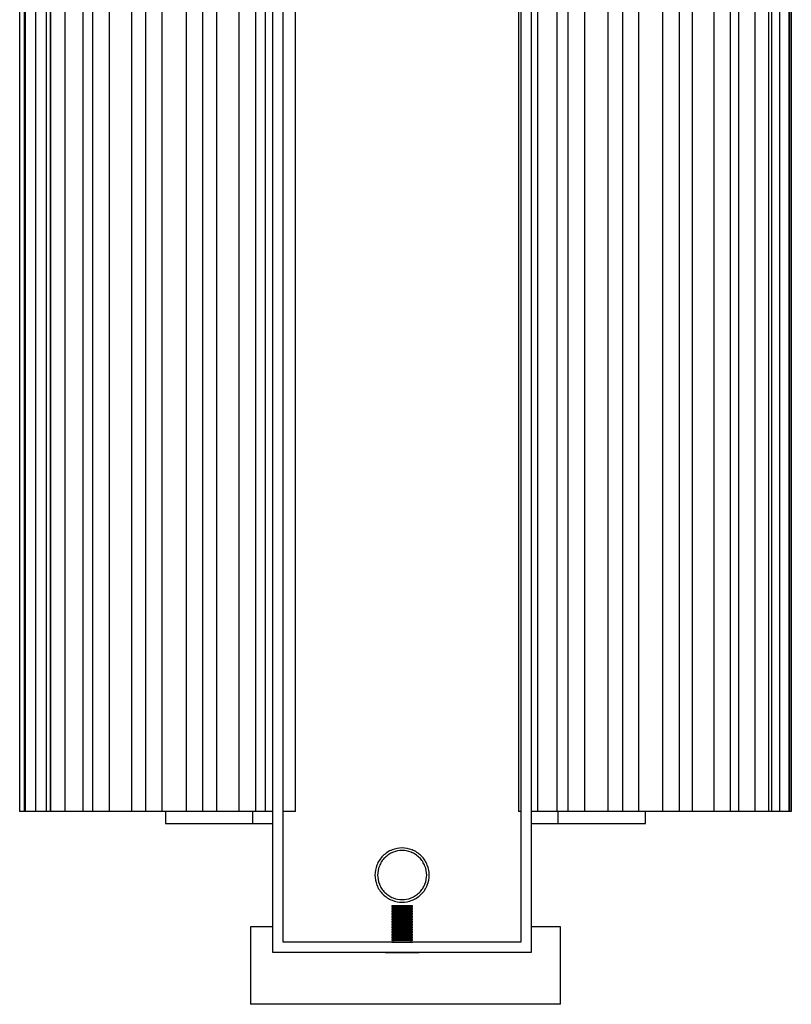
# Paper-space layout '_Derecha' of a CAD drawing. Header units: millimetres. Extents: x 5837 to 5987, y 128 to 509.
# Tile 1 of 2: x 5837 to 5987, y 128 to 318. Entities that reach past the tile are written whole.
import ezdxf

# ---------------------------------------------------------------- set-up
doc = ezdxf.new("R2010")
doc.units = ezdxf.units.MM

psp = doc.layouts.new('_Derecha')

# ---------------------------------------------------------------- linework, layer by layer
at = {"color": 7, "linetype": 'Continuous', "lineweight": 25}
for p, q in [((5886.24, 137.73), (5886.24, 498.73)), ((5936.24, 498.73), (5936.24, 137.73)), ((5888.24, 139.73), (5888.24, 496.73)), ((5934.24, 496.73), (5934.24, 139.73)), ((5837.2, 471), (5837.2, 165)), ((5838.09, 471), (5838.09, 165)), ((5838.24, 471), (5838.24, 165)), ((5838.25, 165), (5838.25, 471)), ((5840.28, 471), (5840.28, 165)), ((5842.34, 471), (5842.34, 165)), ((5843.15, 471), (5843.15, 165)), ((5843.19, 165), (5843.19, 471)), ((5845.96, 471), (5845.96, 165)), ((5849.47, 165), (5849.47, 471)), ((5851.29, 471), (5851.29, 165)), ((5851.35, 165), (5851.35, 471)), ((5854.5, 471), (5854.5, 165)), ((5858.92, 165), (5858.92, 471)), ((5861.55, 471), (5861.55, 165)), ((5861.65, 165), (5861.65, 471)), ((5864.74, 471), (5864.74, 165)), ((5869.47, 165), (5869.47, 471)), ((5872.57, 471), (5872.57, 165)), ((5872.67, 165), (5872.67, 471)), ((5875.3, 471), (5875.3, 165)), ((5879.71, 165), (5879.71, 471)), ((5882.85, 471), (5882.85, 165)), ((5882.94, 165), (5882.94, 471)), ((5884.75, 471), (5884.75, 165)), ((5888.24, 165), (5888.24, 471)), ((5890.61, 165), (5890.61, 471)), ((5933.77, 471), (5933.77, 165)), ((5937.47, 471), (5937.47, 165)), ((5941.26, 165), (5941.26, 471)), ((5943.3, 471), (5943.3, 165)), ((5943.36, 165), (5943.36, 471)), ((5946.54, 471), (5946.54, 165)), ((5951.11, 165), (5951.11, 471)), ((5953.9, 471), (5953.9, 165)), ((5953.97, 165), (5953.97, 471)), ((5957, 471), (5957, 165)), ((5961.73, 165), (5961.73, 471)), ((5964.88, 471), (5964.88, 165)), ((5964.95, 165), (5964.95, 471)), ((5967.41, 471), (5967.41, 165)), ((5971.66, 165), (5971.66, 471)), ((5974.76, 471), (5974.76, 165)), ((5974.81, 165), (5974.81, 471)), ((5976.37, 471), (5976.37, 165)), ((5979.57, 165), (5979.57, 471)), ((5982.19, 471), (5982.19, 165)), ((5982.23, 165), (5982.23, 471)), ((5982.83, 165), (5982.83, 471)), ((5984.4, 165), (5984.4, 471)), ((5986.19, 471), (5986.19, 165)), ((5986.2, 165), (5986.2, 471)), ((5986.27, 165), (5986.27, 471)), ((5986.57, 471), (5986.57, 165)), ((5986.58, 165), (5986.58, 471)), ((5986.59, 165), (5986.59, 471)), ((5886.19, 165), (5837.2, 165)), ((5865.45, 165), (5865.45, 162.72)), ((5882.34, 162.72), (5882.34, 165)), ((5890.61, 165), (5888.24, 165)), ((5934.24, 165), (5933.77, 165)), ((5986.59, 165), (5936.23, 165)), ((5941.46, 162.72), (5941.46, 165)), ((5958.35, 162.72), (5958.35, 165)), ((5882.34, 162.72), (5886.24, 162.72)), ((5936.24, 162.72), (5941.46, 162.72)), ((5909.24, 146.79), (5909.24, 146.54)), ((5913.24, 146.54), (5913.24, 146.79)), ((5909.24, 146.29), (5909.24, 146.04)), ((5909.24, 145.79), (5909.24, 145.54)), ((5909.24, 145.29), (5909.24, 145.04)), ((5909.24, 144.79), (5909.24, 144.54)), ((5909.49, 146.54), (5909.49, 146.29)), ((5909.49, 146.04), (5909.49, 145.79)), ((5909.49, 145.54), (5909.49, 145.29)), ((5909.49, 145.04), (5909.49, 144.79)), ((5912.99, 146.29), (5912.99, 146.54)), ((5912.99, 145.79), (5912.99, 146.04)), ((5912.99, 145.29), (5912.99, 145.54)), ((5912.99, 144.79), (5912.99, 145.04)), ((5913.24, 146.04), (5913.24, 146.29)), ((5913.24, 145.54), (5913.24, 145.79)), ((5913.24, 145.04), (5913.24, 145.29)), ((5913.24, 144.54), (5913.24, 144.79)), ((5909.24, 144.29), (5909.24, 144.04)), ((5909.24, 143.79), (5909.24, 143.54)), ((5909.24, 143.29), (5909.24, 143.04)), ((5909.49, 144.54), (5909.49, 144.29)), ((5909.49, 144.04), (5909.49, 143.79)), ((5909.49, 143.54), (5909.49, 143.29)), ((5909.49, 143.04), (5909.49, 142.79)), ((5912.99, 144.29), (5912.99, 144.54)), ((5912.99, 143.79), (5912.99, 144.04)), ((5912.99, 143.29), (5912.99, 143.54)), ((5912.99, 142.79), (5912.99, 143.04)), ((5913.24, 144.04), (5913.24, 144.29)), ((5913.24, 143.54), (5913.24, 143.79)), ((5913.24, 143.04), (5913.24, 143.29)), ((5881.9, 142.73), (5881.9, 127.73)), ((5909.24, 142.79), (5909.24, 142.54)), ((5909.24, 142.29), (5909.24, 142.04)), ((5909.24, 141.79), (5909.24, 141.54)), ((5909.24, 141.29), (5909.24, 141.04)), ((5909.49, 142.54), (5909.49, 142.29)), ((5909.49, 142.04), (5909.49, 141.79)), ((5909.49, 141.54), (5909.49, 141.29)), ((5909.49, 141.04), (5909.49, 140.79)), ((5912.99, 142.29), (5912.99, 142.54)), ((5912.99, 141.79), (5912.99, 142.04)), ((5912.99, 141.29), (5912.99, 141.54)), ((5912.99, 140.79), (5912.99, 141.04)), ((5913.24, 142.54), (5913.24, 142.79)), ((5913.24, 142.04), (5913.24, 142.29)), ((5913.24, 141.54), (5913.24, 141.79)), ((5913.24, 141.04), (5913.24, 141.29)), ((5941.9, 127.73), (5941.9, 142.73)), ((5934.24, 139.73), (5888.24, 139.73)), ((5909.24, 139.76), (5909.21, 139.73)), ((5909.24, 140.79), (5909.24, 140.54)), ((5909.24, 140.29), (5909.24, 140.04)), ((5909.49, 140.54), (5909.49, 140.29)), ((5909.49, 140.04), (5909.49, 139.76)), ((5912.99, 140.29), (5912.99, 140.54)), ((5912.99, 139.76), (5912.99, 140.04)), ((5913.24, 140.54), (5913.24, 140.79)), ((5913.24, 140.04), (5913.24, 140.29)), ((5913.26, 139.73), (5913.24, 139.76)), ((5936.24, 137.73), (5886.24, 137.73)), ((5907.94, 137.73), (5907.94, 137.73)), ((5914.54, 137.73), (5914.54, 137.73))]:
    psp.add_line(p, q, dxfattribs=at)
for points, knots in [([(5865.48, 162.72), (5865.47, 162.72), (5865.36, 162.72), (5865.8, 162.72), (5866.79, 162.72), (5868.35, 162.72), (5870.31, 162.72), (5872.67, 162.72), (5875.31, 162.72), (5877.95, 162.72), (5880.39, 162.72), (5881.71, 162.72), (5882.34, 162.72)], [0, 0, 0, 0, 0.010958, 0.125764, 0.236704, 0.340638, 0.444573, 0.555513, 0.670319, 0.785125, 0.896065, 1, 1, 1, 1]), ([(5941.46, 162.72), (5942.09, 162.72), (5943.41, 162.72), (5945.85, 162.72), (5948.49, 162.72), (5951.13, 162.72), (5953.5, 162.72), (5955.45, 162.72), (5957.01, 162.72), (5958, 162.72), (5958.44, 162.72), (5958.33, 162.72), (5958.32, 162.72)], [0, 0, 0, 0, 0.103935, 0.214875, 0.329681, 0.444487, 0.555427, 0.659362, 0.763296, 0.874236, 0.989042, 1, 1, 1, 1]), ([(5911.24, 147.48), (5910.62, 147.48), (5909.95, 147.59), (5908.98, 147.97), (5908.67, 148.14), (5908.07, 148.53), (5907.78, 148.76), (5907.27, 149.27), (5907.04, 149.55), (5906.65, 150.15), (5906.48, 150.47), (5906.1, 151.44), (5905.99, 152.11), (5905.99, 153.35), (5906.1, 154.01), (5906.48, 154.98), (5906.65, 155.3), (5907.04, 155.9), (5907.27, 156.18), (5907.78, 156.7), (5908.07, 156.92), (5908.67, 157.32), (5908.98, 157.48), (5909.95, 157.86), (5910.62, 157.98), (5911.86, 157.98), (5912.52, 157.86), (5913.49, 157.48), (5913.81, 157.32), (5914.41, 156.92), (5914.69, 156.7), (5915.21, 156.18), (5915.44, 155.9), (5915.83, 155.3), (5915.99, 154.98), (5916.38, 154.01), (5916.49, 153.35), (5916.49, 152.11), (5916.38, 151.44), (5915.99, 150.47), (5915.83, 150.15), (5915.44, 149.55), (5915.21, 149.27), (5914.69, 148.76), (5914.41, 148.53), (5913.81, 148.14), (5913.49, 147.97), (5912.52, 147.59), (5911.86, 147.48), (5911.24, 147.48)], [0, 0, 0, 0, 0.0625, 0.0625, 0.09375, 0.09375, 0.125, 0.125, 0.15625, 0.15625, 0.1875, 0.1875, 0.25, 0.25, 0.3125, 0.3125, 0.34375, 0.34375, 0.375, 0.375, 0.40625, 0.40625, 0.4375, 0.4375, 0.5, 0.5, 0.5625, 0.5625, 0.59375, 0.59375, 0.625, 0.625, 0.65625, 0.65625, 0.6875, 0.6875, 0.75, 0.75, 0.8125, 0.8125, 0.84375, 0.84375, 0.875, 0.875, 0.90625, 0.90625, 0.9375, 0.9375, 1, 1, 1, 1]), ([(5911.25, 157.48), (5910.69, 157.48), (5910.08, 157.37), (5909.21, 157.03), (5908.92, 156.88), (5908.38, 156.52), (5908.12, 156.32), (5907.66, 155.85), (5907.45, 155.6), (5907.09, 155.05), (5906.95, 154.77), (5906.6, 153.89), (5906.5, 153.29), (5906.5, 152.17), (5906.6, 151.56), (5906.95, 150.69), (5907.09, 150.4), (5907.45, 149.86), (5907.66, 149.6), (5908.12, 149.14), (5908.38, 148.93), (5908.92, 148.57), (5909.21, 148.43), (5910.08, 148.08), (5910.69, 147.98), (5911.25, 147.98)], [0, 0, 0, 0, 0.125, 0.125, 0.1875, 0.1875, 0.25, 0.25, 0.3125, 0.3125, 0.375, 0.375, 0.5, 0.5, 0.625, 0.625, 0.6875, 0.6875, 0.75, 0.75, 0.8125, 0.8125, 0.875, 0.875, 1, 1, 1, 1]), ([(5911.25, 147.98), (5911.81, 147.98), (5912.41, 148.08), (5913.29, 148.43), (5913.58, 148.57), (5914.12, 148.93), (5914.38, 149.14), (5914.84, 149.6), (5915.05, 149.86), (5915.4, 150.4), (5915.55, 150.69), (5915.9, 151.56), (5916, 152.17), (5916, 153.29), (5915.9, 153.89), (5915.55, 154.77), (5915.4, 155.05), (5915.05, 155.6), (5914.84, 155.85), (5914.38, 156.32), (5914.12, 156.52), (5913.58, 156.88), (5913.29, 157.03), (5912.41, 157.37), (5911.81, 157.48), (5911.25, 157.48)], [0, 0, 0, 0, 0.125, 0.125, 0.1875, 0.1875, 0.25, 0.25, 0.3125, 0.3125, 0.375, 0.375, 0.5, 0.5, 0.625, 0.625, 0.6875, 0.6875, 0.75, 0.75, 0.8125, 0.8125, 0.875, 0.875, 1, 1, 1, 1]), ([(5911.24, 146.79), (5911, 146.79), (5910.75, 146.79), (5910.26, 146.79), (5910.02, 146.79), (5909.63, 146.79), (5909.48, 146.79), (5909.28, 146.79), (5909.24, 146.79), (5909.24, 146.79)], [0, 0, 0, 0, 0.25, 0.25, 0.5, 0.5, 0.75, 0.75, 1, 1, 1, 1]), ([(5909.52, 146.8), (5909.54, 146.8), (5909.59, 146.8), (5909.97, 146.8), (5910.56, 146.8), (5911.02, 146.8), (5911.24, 146.8)], [0, 0, 0, 0, 0.195292, 0.470511, 0.745731, 1, 1, 1, 1]), ([(5911.24, 146.8), (5911.46, 146.8), (5911.91, 146.8), (5912.51, 146.8), (5912.89, 146.8), (5913.03, 146.8), (5912.97, 146.8), (5912.96, 146.8)], [0, 0, 0, 0, 0.227442, 0.473623, 0.719804, 0.947245, 1, 1, 1, 1]), ([(5913.24, 146.79), (5913.24, 146.79), (5913.19, 146.79), (5913, 146.79), (5912.85, 146.79), (5912.46, 146.79), (5912.22, 146.79), (5911.73, 146.79), (5911.47, 146.79), (5911.24, 146.79)], [0, 0, 0, 0, 0.25, 0.25, 0.5, 0.5, 0.75, 0.75, 1, 1, 1, 1]), ([(5911.24, 146.54), (5911, 146.54), (5910.75, 146.54), (5910.26, 146.54), (5910.02, 146.54), (5909.63, 146.54), (5909.48, 146.54), (5909.28, 146.54), (5909.24, 146.54), (5909.24, 146.54)], [0, 0, 0, 0, 0.25, 0.25, 0.5, 0.5, 0.75, 0.75, 1, 1, 1, 1]), ([(5911.24, 146.29), (5911, 146.29), (5910.75, 146.29), (5910.26, 146.29), (5910.02, 146.29), (5909.63, 146.29), (5909.48, 146.29), (5909.28, 146.29), (5909.24, 146.29), (5909.24, 146.29)], [0, 0, 0, 0, 0.25, 0.25, 0.5, 0.5, 0.75, 0.75, 1, 1, 1, 1]), ([(5911.24, 146.04), (5911, 146.04), (5910.75, 146.04), (5910.26, 146.04), (5910.02, 146.04), (5909.63, 146.04), (5909.48, 146.04), (5909.28, 146.04), (5909.24, 146.04), (5909.24, 146.04)], [0, 0, 0, 0, 0.25, 0.25, 0.5, 0.5, 0.75, 0.75, 1, 1, 1, 1]), ([(5911.24, 145.79), (5911, 145.79), (5910.75, 145.79), (5910.26, 145.79), (5910.02, 145.79), (5909.63, 145.79), (5909.48, 145.79), (5909.28, 145.79), (5909.24, 145.79), (5909.24, 145.79)], [0, 0, 0, 0, 0.25, 0.25, 0.5, 0.5, 0.75, 0.75, 1, 1, 1, 1]), ([(5911.24, 145.54), (5911, 145.54), (5910.75, 145.54), (5910.26, 145.54), (5910.02, 145.54), (5909.63, 145.54), (5909.48, 145.54), (5909.28, 145.54), (5909.24, 145.54), (5909.24, 145.54)], [0, 0, 0, 0, 0.25, 0.25, 0.5, 0.5, 0.75, 0.75, 1, 1, 1, 1]), ([(5911.24, 145.29), (5911, 145.29), (5910.75, 145.29), (5910.26, 145.29), (5910.02, 145.29), (5909.63, 145.29), (5909.48, 145.29), (5909.28, 145.29), (5909.24, 145.29), (5909.24, 145.29)], [0, 0, 0, 0, 0.25, 0.25, 0.5, 0.5, 0.75, 0.75, 1, 1, 1, 1]), ([(5911.24, 145.04), (5911, 145.04), (5910.75, 145.04), (5910.26, 145.04), (5910.02, 145.04), (5909.63, 145.04), (5909.48, 145.04), (5909.28, 145.04), (5909.24, 145.04), (5909.24, 145.04)], [0, 0, 0, 0, 0.25, 0.25, 0.5, 0.5, 0.75, 0.75, 1, 1, 1, 1]), ([(5911.24, 144.79), (5911, 144.79), (5910.75, 144.79), (5910.26, 144.79), (5910.02, 144.79), (5909.63, 144.79), (5909.48, 144.79), (5909.28, 144.79), (5909.24, 144.79), (5909.24, 144.79)], [0, 0, 0, 0, 0.25, 0.25, 0.5, 0.5, 0.75, 0.75, 1, 1, 1, 1]), ([(5913.24, 146.54), (5913.24, 146.54), (5913.19, 146.54), (5913, 146.54), (5912.85, 146.54), (5912.46, 146.54), (5912.22, 146.54), (5911.73, 146.54), (5911.47, 146.54), (5911.24, 146.54)], [0, 0, 0, 0, 0.25, 0.25, 0.5, 0.5, 0.75, 0.75, 1, 1, 1, 1]), ([(5913.24, 146.29), (5913.24, 146.29), (5913.19, 146.29), (5913, 146.29), (5912.85, 146.29), (5912.46, 146.29), (5912.22, 146.29), (5911.73, 146.29), (5911.47, 146.29), (5911.24, 146.29)], [0, 0, 0, 0, 0.25, 0.25, 0.5, 0.5, 0.75, 0.75, 1, 1, 1, 1]), ([(5913.24, 146.04), (5913.24, 146.04), (5913.19, 146.04), (5913, 146.04), (5912.85, 146.04), (5912.46, 146.04), (5912.22, 146.04), (5911.73, 146.04), (5911.47, 146.04), (5911.24, 146.04)], [0, 0, 0, 0, 0.25, 0.25, 0.5, 0.5, 0.75, 0.75, 1, 1, 1, 1]), ([(5913.24, 145.79), (5913.24, 145.79), (5913.19, 145.79), (5913, 145.79), (5912.85, 145.79), (5912.46, 145.79), (5912.22, 145.79), (5911.73, 145.79), (5911.47, 145.79), (5911.24, 145.79)], [0, 0, 0, 0, 0.25, 0.25, 0.5, 0.5, 0.75, 0.75, 1, 1, 1, 1]), ([(5913.24, 145.54), (5913.24, 145.54), (5913.19, 145.54), (5913, 145.54), (5912.85, 145.54), (5912.46, 145.54), (5912.22, 145.54), (5911.73, 145.54), (5911.47, 145.54), (5911.24, 145.54)], [0, 0, 0, 0, 0.25, 0.25, 0.5, 0.5, 0.75, 0.75, 1, 1, 1, 1]), ([(5913.24, 145.29), (5913.24, 145.29), (5913.19, 145.29), (5913, 145.29), (5912.85, 145.29), (5912.46, 145.29), (5912.22, 145.29), (5911.73, 145.29), (5911.47, 145.29), (5911.24, 145.29)], [0, 0, 0, 0, 0.25, 0.25, 0.5, 0.5, 0.75, 0.75, 1, 1, 1, 1]), ([(5913.24, 145.04), (5913.24, 145.04), (5913.19, 145.04), (5913, 145.04), (5912.85, 145.04), (5912.46, 145.04), (5912.22, 145.04), (5911.73, 145.04), (5911.47, 145.04), (5911.24, 145.04)], [0, 0, 0, 0, 0.25, 0.25, 0.5, 0.5, 0.75, 0.75, 1, 1, 1, 1]), ([(5913.24, 144.79), (5913.24, 144.79), (5913.19, 144.79), (5913, 144.79), (5912.85, 144.79), (5912.46, 144.79), (5912.22, 144.79), (5911.73, 144.79), (5911.47, 144.79), (5911.24, 144.79)], [0, 0, 0, 0, 0.25, 0.25, 0.5, 0.5, 0.75, 0.75, 1, 1, 1, 1]), ([(5911.24, 144.54), (5911, 144.54), (5910.75, 144.54), (5910.26, 144.54), (5910.02, 144.54), (5909.63, 144.54), (5909.48, 144.54), (5909.28, 144.54), (5909.24, 144.54), (5909.24, 144.54)], [0, 0, 0, 0, 0.25, 0.25, 0.5, 0.5, 0.75, 0.75, 1, 1, 1, 1]), ([(5911.24, 144.29), (5911, 144.29), (5910.75, 144.29), (5910.26, 144.29), (5910.02, 144.29), (5909.63, 144.29), (5909.48, 144.29), (5909.28, 144.29), (5909.24, 144.29), (5909.24, 144.29)], [0, 0, 0, 0, 0.25, 0.25, 0.5, 0.5, 0.75, 0.75, 1, 1, 1, 1]), ([(5911.24, 144.04), (5911, 144.04), (5910.75, 144.04), (5910.26, 144.04), (5910.02, 144.04), (5909.63, 144.04), (5909.48, 144.04), (5909.28, 144.04), (5909.24, 144.04), (5909.24, 144.04)], [0, 0, 0, 0, 0.25, 0.25, 0.5, 0.5, 0.75, 0.75, 1, 1, 1, 1]), ([(5911.24, 143.79), (5911, 143.79), (5910.75, 143.79), (5910.26, 143.79), (5910.02, 143.79), (5909.63, 143.79), (5909.48, 143.79), (5909.28, 143.79), (5909.24, 143.79), (5909.24, 143.79)], [0, 0, 0, 0, 0.25, 0.25, 0.5, 0.5, 0.75, 0.75, 1, 1, 1, 1]), ([(5911.24, 143.54), (5911, 143.54), (5910.75, 143.54), (5910.26, 143.54), (5910.02, 143.54), (5909.63, 143.54), (5909.48, 143.54), (5909.28, 143.54), (5909.24, 143.54), (5909.24, 143.54)], [0, 0, 0, 0, 0.25, 0.25, 0.5, 0.5, 0.75, 0.75, 1, 1, 1, 1]), ([(5911.24, 143.29), (5911, 143.29), (5910.75, 143.29), (5910.26, 143.29), (5910.02, 143.29), (5909.63, 143.29), (5909.48, 143.29), (5909.28, 143.29), (5909.24, 143.29), (5909.24, 143.29)], [0, 0, 0, 0, 0.25, 0.25, 0.5, 0.5, 0.75, 0.75, 1, 1, 1, 1]), ([(5911.24, 143.04), (5911, 143.04), (5910.75, 143.04), (5910.26, 143.04), (5910.02, 143.04), (5909.63, 143.04), (5909.48, 143.04), (5909.28, 143.04), (5909.24, 143.04), (5909.24, 143.04)], [0, 0, 0, 0, 0.25, 0.25, 0.5, 0.5, 0.75, 0.75, 1, 1, 1, 1]), ([(5913.24, 144.54), (5913.24, 144.54), (5913.19, 144.54), (5913, 144.54), (5912.85, 144.54), (5912.46, 144.54), (5912.22, 144.54), (5911.73, 144.54), (5911.47, 144.54), (5911.24, 144.54)], [0, 0, 0, 0, 0.25, 0.25, 0.5, 0.5, 0.75, 0.75, 1, 1, 1, 1]), ([(5913.24, 144.29), (5913.24, 144.29), (5913.19, 144.29), (5913, 144.29), (5912.85, 144.29), (5912.46, 144.29), (5912.22, 144.29), (5911.73, 144.29), (5911.47, 144.29), (5911.24, 144.29)], [0, 0, 0, 0, 0.25, 0.25, 0.5, 0.5, 0.75, 0.75, 1, 1, 1, 1]), ([(5913.24, 144.04), (5913.24, 144.04), (5913.19, 144.04), (5913, 144.04), (5912.85, 144.04), (5912.46, 144.04), (5912.22, 144.04), (5911.73, 144.04), (5911.47, 144.04), (5911.24, 144.04)], [0, 0, 0, 0, 0.25, 0.25, 0.5, 0.5, 0.75, 0.75, 1, 1, 1, 1]), ([(5913.24, 143.79), (5913.24, 143.79), (5913.19, 143.79), (5913, 143.79), (5912.85, 143.79), (5912.46, 143.79), (5912.22, 143.79), (5911.73, 143.79), (5911.47, 143.79), (5911.24, 143.79)], [0, 0, 0, 0, 0.25, 0.25, 0.5, 0.5, 0.75, 0.75, 1, 1, 1, 1]), ([(5913.24, 143.54), (5913.24, 143.54), (5913.19, 143.54), (5913, 143.54), (5912.85, 143.54), (5912.46, 143.54), (5912.22, 143.54), (5911.73, 143.54), (5911.47, 143.54), (5911.24, 143.54)], [0, 0, 0, 0, 0.25, 0.25, 0.5, 0.5, 0.75, 0.75, 1, 1, 1, 1]), ([(5913.24, 143.29), (5913.24, 143.29), (5913.19, 143.29), (5913, 143.29), (5912.85, 143.29), (5912.46, 143.29), (5912.22, 143.29), (5911.73, 143.29), (5911.47, 143.29), (5911.24, 143.29)], [0, 0, 0, 0, 0.25, 0.25, 0.5, 0.5, 0.75, 0.75, 1, 1, 1, 1]), ([(5913.24, 143.04), (5913.24, 143.04), (5913.19, 143.04), (5913, 143.04), (5912.85, 143.04), (5912.46, 143.04), (5912.22, 143.04), (5911.73, 143.04), (5911.47, 143.04), (5911.24, 143.04)], [0, 0, 0, 0, 0.25, 0.25, 0.5, 0.5, 0.75, 0.75, 1, 1, 1, 1]), ([(5886.24, 142.73), (5885.8, 142.73), (5884.51, 142.73), (5883.15, 142.73), (5882.08, 142.73), (5881.96, 142.73), (5881.9, 142.73)], [0, 0, 0, 0, 0.152211, 0.44677, 0.730189, 1, 1, 1, 1]), ([(5911.24, 142.79), (5911, 142.79), (5910.75, 142.79), (5910.26, 142.79), (5910.02, 142.79), (5909.63, 142.79), (5909.48, 142.79), (5909.28, 142.79), (5909.24, 142.79), (5909.24, 142.79)], [0, 0, 0, 0, 0.25, 0.25, 0.5, 0.5, 0.75, 0.75, 1, 1, 1, 1]), ([(5911.24, 142.54), (5911, 142.54), (5910.75, 142.54), (5910.26, 142.54), (5910.02, 142.54), (5909.63, 142.54), (5909.48, 142.54), (5909.28, 142.54), (5909.24, 142.54), (5909.24, 142.54)], [0, 0, 0, 0, 0.25, 0.25, 0.5, 0.5, 0.75, 0.75, 1, 1, 1, 1]), ([(5911.24, 142.29), (5911, 142.29), (5910.75, 142.29), (5910.26, 142.29), (5910.02, 142.29), (5909.63, 142.29), (5909.48, 142.29), (5909.28, 142.29), (5909.24, 142.29), (5909.24, 142.29)], [0, 0, 0, 0, 0.25, 0.25, 0.5, 0.5, 0.75, 0.75, 1, 1, 1, 1]), ([(5911.24, 142.04), (5911, 142.04), (5910.75, 142.04), (5910.26, 142.04), (5910.02, 142.04), (5909.63, 142.04), (5909.48, 142.04), (5909.28, 142.04), (5909.24, 142.04), (5909.24, 142.04)], [0, 0, 0, 0, 0.25, 0.25, 0.5, 0.5, 0.75, 0.75, 1, 1, 1, 1]), ([(5911.24, 141.79), (5911, 141.79), (5910.75, 141.79), (5910.26, 141.79), (5910.02, 141.79), (5909.63, 141.79), (5909.48, 141.79), (5909.28, 141.79), (5909.24, 141.79), (5909.24, 141.79)], [0, 0, 0, 0, 0.25, 0.25, 0.5, 0.5, 0.75, 0.75, 1, 1, 1, 1]), ([(5911.24, 141.54), (5911, 141.54), (5910.75, 141.54), (5910.26, 141.54), (5910.02, 141.54), (5909.63, 141.54), (5909.48, 141.54), (5909.28, 141.54), (5909.24, 141.54), (5909.24, 141.54)], [0, 0, 0, 0, 0.25, 0.25, 0.5, 0.5, 0.75, 0.75, 1, 1, 1, 1]), ([(5911.24, 141.29), (5911, 141.29), (5910.75, 141.29), (5910.26, 141.29), (5910.02, 141.29), (5909.63, 141.29), (5909.48, 141.29), (5909.28, 141.29), (5909.24, 141.29), (5909.24, 141.29)], [0, 0, 0, 0, 0.25, 0.25, 0.5, 0.5, 0.75, 0.75, 1, 1, 1, 1]), ([(5911.24, 141.04), (5911, 141.04), (5910.75, 141.04), (5910.26, 141.04), (5910.02, 141.04), (5909.63, 141.04), (5909.48, 141.04), (5909.28, 141.04), (5909.24, 141.04), (5909.24, 141.04)], [0, 0, 0, 0, 0.25, 0.25, 0.5, 0.5, 0.75, 0.75, 1, 1, 1, 1]), ([(5913.24, 142.79), (5913.24, 142.79), (5913.19, 142.79), (5913, 142.79), (5912.85, 142.79), (5912.46, 142.79), (5912.22, 142.79), (5911.73, 142.79), (5911.47, 142.79), (5911.24, 142.79)], [0, 0, 0, 0, 0.25, 0.25, 0.5, 0.5, 0.75, 0.75, 1, 1, 1, 1]), ([(5913.24, 142.54), (5913.24, 142.54), (5913.19, 142.54), (5913, 142.54), (5912.85, 142.54), (5912.46, 142.54), (5912.22, 142.54), (5911.73, 142.54), (5911.47, 142.54), (5911.24, 142.54)], [0, 0, 0, 0, 0.25, 0.25, 0.5, 0.5, 0.75, 0.75, 1, 1, 1, 1]), ([(5913.24, 142.29), (5913.24, 142.29), (5913.19, 142.29), (5913, 142.29), (5912.85, 142.29), (5912.46, 142.29), (5912.22, 142.29), (5911.73, 142.29), (5911.47, 142.29), (5911.24, 142.29)], [0, 0, 0, 0, 0.25, 0.25, 0.5, 0.5, 0.75, 0.75, 1, 1, 1, 1]), ([(5913.24, 142.04), (5913.24, 142.04), (5913.19, 142.04), (5913, 142.04), (5912.85, 142.04), (5912.46, 142.04), (5912.22, 142.04), (5911.73, 142.04), (5911.47, 142.04), (5911.24, 142.04)], [0, 0, 0, 0, 0.25, 0.25, 0.5, 0.5, 0.75, 0.75, 1, 1, 1, 1]), ([(5913.24, 141.79), (5913.24, 141.79), (5913.19, 141.79), (5913, 141.79), (5912.85, 141.79), (5912.46, 141.79), (5912.22, 141.79), (5911.73, 141.79), (5911.47, 141.79), (5911.24, 141.79)], [0, 0, 0, 0, 0.25, 0.25, 0.5, 0.5, 0.75, 0.75, 1, 1, 1, 1]), ([(5913.24, 141.54), (5913.24, 141.54), (5913.19, 141.54), (5913, 141.54), (5912.85, 141.54), (5912.46, 141.54), (5912.22, 141.54), (5911.73, 141.54), (5911.47, 141.54), (5911.24, 141.54)], [0, 0, 0, 0, 0.25, 0.25, 0.5, 0.5, 0.75, 0.75, 1, 1, 1, 1]), ([(5913.24, 141.29), (5913.24, 141.29), (5913.19, 141.29), (5913, 141.29), (5912.85, 141.29), (5912.46, 141.29), (5912.22, 141.29), (5911.73, 141.29), (5911.47, 141.29), (5911.24, 141.29)], [0, 0, 0, 0, 0.25, 0.25, 0.5, 0.5, 0.75, 0.75, 1, 1, 1, 1]), ([(5913.24, 141.04), (5913.24, 141.04), (5913.19, 141.04), (5913, 141.04), (5912.85, 141.04), (5912.46, 141.04), (5912.22, 141.04), (5911.73, 141.04), (5911.47, 141.04), (5911.24, 141.04)], [0, 0, 0, 0, 0.25, 0.25, 0.5, 0.5, 0.75, 0.75, 1, 1, 1, 1]), ([(5941.9, 142.73), (5941.84, 142.73), (5941.71, 142.73), (5940.68, 142.73), (5938.87, 142.73), (5937.34, 142.73), (5936.26, 142.73), (5936.24, 142.73)], [0, 0, 0, 0, 0.233111, 0.47798, 0.732473, 0.993813, 1, 1, 1, 1]), ([(5911.24, 140.79), (5911, 140.79), (5910.75, 140.79), (5910.26, 140.79), (5910.02, 140.79), (5909.63, 140.79), (5909.48, 140.79), (5909.28, 140.79), (5909.24, 140.79), (5909.24, 140.79)], [0, 0, 0, 0, 0.25, 0.25, 0.5, 0.5, 0.75, 0.75, 1, 1, 1, 1]), ([(5911.24, 140.54), (5911, 140.54), (5910.75, 140.54), (5910.26, 140.54), (5910.02, 140.54), (5909.63, 140.54), (5909.48, 140.54), (5909.28, 140.54), (5909.24, 140.54), (5909.24, 140.54)], [0, 0, 0, 0, 0.25, 0.25, 0.5, 0.5, 0.75, 0.75, 1, 1, 1, 1]), ([(5911.24, 140.29), (5911, 140.29), (5910.75, 140.29), (5910.26, 140.29), (5910.02, 140.29), (5909.63, 140.29), (5909.48, 140.29), (5909.28, 140.29), (5909.24, 140.29), (5909.24, 140.29)], [0, 0, 0, 0, 0.25, 0.25, 0.5, 0.5, 0.75, 0.75, 1, 1, 1, 1]), ([(5911.24, 140.04), (5911, 140.04), (5910.75, 140.04), (5910.26, 140.04), (5910.02, 140.04), (5909.63, 140.04), (5909.48, 140.04), (5909.28, 140.04), (5909.24, 140.04), (5909.24, 140.04)], [0, 0, 0, 0, 0.25, 0.25, 0.5, 0.5, 0.75, 0.75, 1, 1, 1, 1]), ([(5909.24, 139.76), (5909.24, 139.76), (5909.28, 139.76), (5909.47, 139.76), (5909.63, 139.76), (5910.02, 139.76), (5910.25, 139.76), (5910.75, 139.76), (5911, 139.76), (5911.24, 139.76)], [0, 0, 0, 0, 0.25, 0.25, 0.5, 0.5, 0.75, 0.75, 1, 1, 1, 1]), ([(5909.49, 139.76), (5909.49, 139.76), (5909.53, 139.76), (5909.7, 139.76), (5909.83, 139.76), (5910.17, 139.76), (5910.38, 139.76), (5910.81, 139.76), (5911.03, 139.76), (5911.24, 139.76)], [0, 0, 0, 0, 0.25, 0.25, 0.5, 0.5, 0.75, 0.75, 1, 1, 1, 1]), ([(5913.24, 140.79), (5913.24, 140.79), (5913.19, 140.79), (5913, 140.79), (5912.85, 140.79), (5912.46, 140.79), (5912.22, 140.79), (5911.73, 140.79), (5911.47, 140.79), (5911.24, 140.79)], [0, 0, 0, 0, 0.25, 0.25, 0.5, 0.5, 0.75, 0.75, 1, 1, 1, 1]), ([(5913.24, 140.54), (5913.24, 140.54), (5913.19, 140.54), (5913, 140.54), (5912.85, 140.54), (5912.46, 140.54), (5912.22, 140.54), (5911.73, 140.54), (5911.47, 140.54), (5911.24, 140.54)], [0, 0, 0, 0, 0.25, 0.25, 0.5, 0.5, 0.75, 0.75, 1, 1, 1, 1]), ([(5913.24, 140.29), (5913.24, 140.29), (5913.19, 140.29), (5913, 140.29), (5912.85, 140.29), (5912.46, 140.29), (5912.22, 140.29), (5911.73, 140.29), (5911.47, 140.29), (5911.24, 140.29)], [0, 0, 0, 0, 0.25, 0.25, 0.5, 0.5, 0.75, 0.75, 1, 1, 1, 1]), ([(5913.24, 140.04), (5913.24, 140.04), (5913.19, 140.04), (5913, 140.04), (5912.85, 140.04), (5912.46, 140.04), (5912.22, 140.04), (5911.73, 140.04), (5911.47, 140.04), (5911.24, 140.04)], [0, 0, 0, 0, 0.25, 0.25, 0.5, 0.5, 0.75, 0.75, 1, 1, 1, 1]), ([(5911.24, 139.76), (5911.47, 139.76), (5911.73, 139.76), (5912.22, 139.76), (5912.46, 139.76), (5912.85, 139.76), (5913, 139.76), (5913.2, 139.76), (5913.24, 139.76), (5913.24, 139.76)], [0, 0, 0, 0, 0.25, 0.25, 0.5, 0.5, 0.75, 0.75, 1, 1, 1, 1]), ([(5911.24, 139.76), (5911.44, 139.76), (5911.67, 139.76), (5912.1, 139.76), (5912.3, 139.76), (5912.65, 139.76), (5912.78, 139.76), (5912.95, 139.76), (5912.99, 139.76), (5912.99, 139.76)], [0, 0, 0, 0, 0.25, 0.25, 0.5, 0.5, 0.75, 0.75, 1, 1, 1, 1]), ([(5907.94, 137.73), (5907.94, 137.73), (5908.01, 137.73), (5908.33, 137.73), (5908.58, 137.73), (5909.23, 137.73), (5909.62, 137.73), (5910.43, 137.73), (5910.85, 137.73), (5911.24, 137.73)], [0, 0, 0, 0, 0.25, 0.25, 0.5, 0.5, 0.75, 0.75, 1, 1, 1, 1]), ([(5911.24, 137.73), (5911.63, 137.73), (5912.05, 137.73), (5912.86, 137.73), (5913.25, 137.73), (5913.89, 137.73), (5914.15, 137.73), (5914.47, 137.73), (5914.54, 137.73), (5914.54, 137.73)], [0, 0, 0, 0, 0.25, 0.25, 0.5, 0.5, 0.75, 0.75, 1, 1, 1, 1]), ([(5911.9, 127.73), (5910.44, 127.73), (5907.46, 127.73), (5902.99, 127.73), (5898.56, 127.73), (5894.37, 127.73), (5890.59, 127.73), (5887.39, 127.73), (5884.88, 127.73), (5883.13, 127.73), (5882.09, 127.73), (5881.96, 127.73), (5881.9, 127.73)], [0, 0, 0, 0, 0.092693, 0.190061, 0.291257, 0.395174, 0.500509, 0.605843, 0.709761, 0.810956, 0.908324, 1, 1, 1, 1]), ([(5941.89, 127.73), (5941.83, 127.73), (5941.71, 127.73), (5940.66, 127.73), (5938.92, 127.73), (5936.41, 127.73), (5933.21, 127.73), (5929.43, 127.73), (5925.23, 127.73), (5920.81, 127.73), (5916.33, 127.73), (5913.35, 127.73), (5911.9, 127.73)], [0, 0, 0, 0, 0.091676, 0.189044, 0.290239, 0.394157, 0.499491, 0.604826, 0.708743, 0.809939, 0.907307, 1, 1, 1, 1])]:
    psp.add_open_spline(points, degree=3, knots=knots, dxfattribs=at)

doc.saveas('drawing.dxf')
